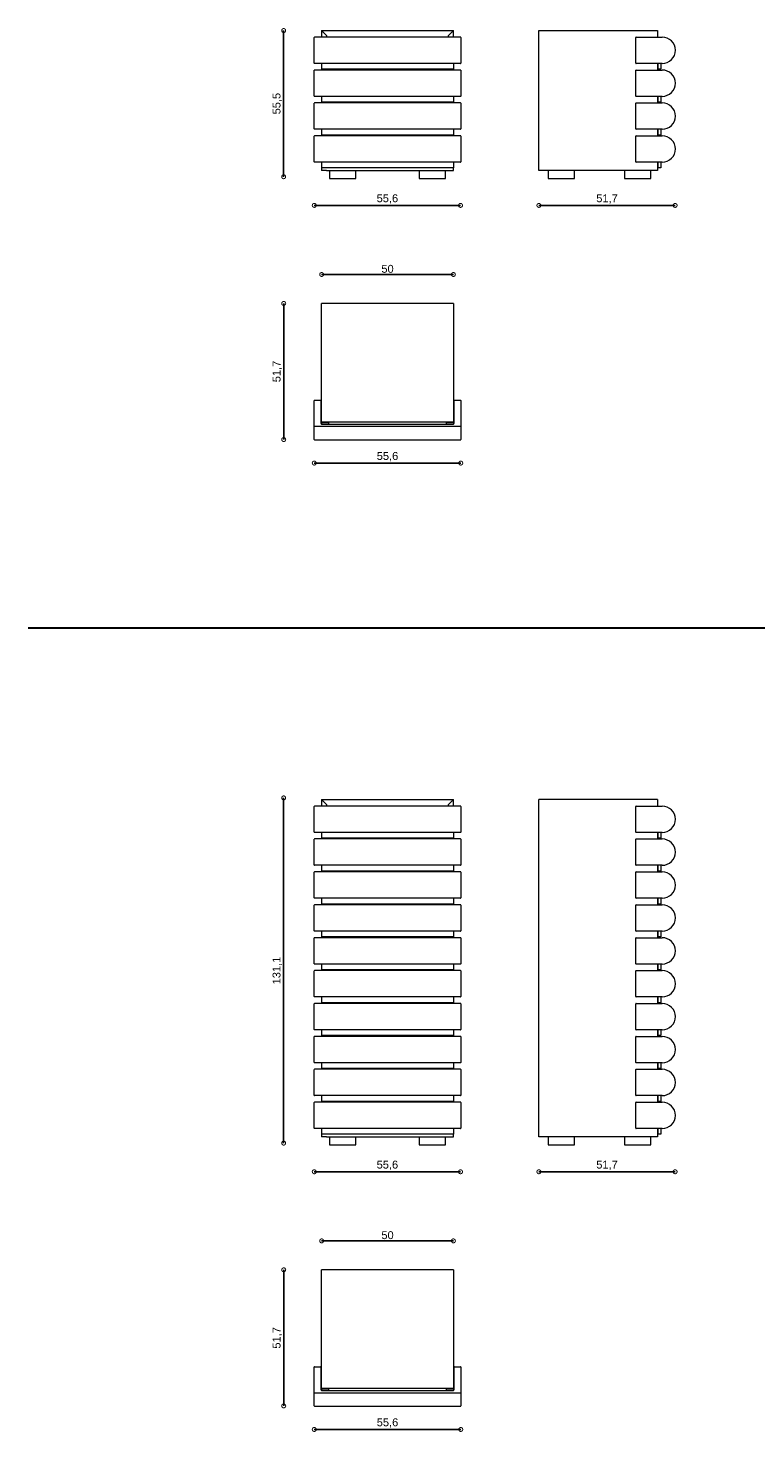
# Model space of a CAD drawing. Header units: millimetres. Extents: x 212 to 781, y 139 to 1127.
# Tile 4 of 8: x 227 to 504, y 594 to 1127. Entities that reach past the tile are written whole.
import ezdxf

# ---------------------------------------------------------------- set-up
doc = ezdxf.new("R2010")
doc.units = ezdxf.units.MM
doc.header["$PDSIZE"] = -1
doc.styles.get("Standard").update_dxf_attribs({"font": 'Arial.ttf'})
doc.dimstyles.new('ISO-25', dxfattribs={"dimtxt": 3, "dimasz": 3, "dimexe": 1.25, "dimexo": 0.625, "dimtad": 1, "dimdec": 1, "dimtxsty": 'Standard', "dimblk": 'DOTSMALL', "dimblk1": 'DOTSMALL', "dimblk2": 'DOTSMALL', "dimcen": 2.5, "dimse1": 1, "dimse2": 1, "dimadec": 0, "dimazin": 0, "dimtfac": 1, "dimtdec": 1, "dimtmove": 0, "dimatfit": 3, "dimldrblk": 'DOTSMALL', "dimfxl": 1, "dimarcsym": 0})

# ---------------------------------------------------------------- blocks, each defined once
blk = doc.blocks.new('_DotSmall')
at = {"color": 0, "linetype": 'ByBlock', "const_width": 0.5}
blk.add_lwpolyline([(-0.0625, 0, 1), (0.0625, 0, 1)], format="xyb", close=True, dxfattribs=at)
blk = doc.blocks.new('*D8')
at = {"color": 0, "lineweight": -2, "transparency": 16777216}
blk.add_line((324.45, 834.57), (324.45, 703.42), dxfattribs=at)
at = {"layer": 'Defpoints', "color": 0, "transparency": 16777216}
for p in [(357.39, 834.57), (324.45, 703.42), (360.39, 703.42)]:
    blk.add_point(p, dxfattribs=at)
at = {"color": 0, "lineweight": -2, "transparency": 16777216, "xscale": 3, "yscale": 3, "zscale": 3}
for p, rotation in [((324.45, 834.57), 90), ((324.45, 703.42), 270)]:
    blk.add_blockref('_DotSmall', p, dxfattribs=dict(at, rotation=rotation))
at = {"color": 0, "lineweight": 9, "transparency": 16777216, "insert": (322.02, 768.99), "char_height": 3, "attachment_point": 5, "rotation": 90}
blk.add_mtext('131,1', dxfattribs=at)
blk = doc.blocks.new('*D10')
at = {"color": 0, "lineweight": -2, "transparency": 16777216}
blk.add_line((336.07, 692.53), (391.57, 692.53), dxfattribs=at)
at = {"layer": 'Defpoints', "color": 0, "transparency": 16777216}
for p in [(336.07, 709.06), (391.57, 708.96), (391.57, 692.53)]:
    blk.add_point(p, dxfattribs=at)
at = {"color": 0, "lineweight": -2, "transparency": 16777216, "xscale": 3, "yscale": 3, "zscale": 3, "rotation": 180}
blk.add_blockref('_DotSmall', (336.07, 692.53), dxfattribs=at)
at = {"color": 0, "lineweight": -2, "transparency": 16777216, "xscale": 3, "yscale": 3, "zscale": 3}
blk.add_blockref('_DotSmall', (391.57, 692.53), dxfattribs=at)
at = {"color": 0, "lineweight": 9, "transparency": 16777216, "insert": (363.82, 694.97), "char_height": 3, "attachment_point": 5}
blk.add_mtext('55,6', dxfattribs=at)
blk = doc.blocks.new('*D11')
at = {"color": 0, "lineweight": -2, "transparency": 16777216}
blk.add_line((421.33, 692.53), (473.03, 692.53), dxfattribs=at)
at = {"layer": 'Defpoints', "color": 0, "transparency": 16777216}
for p in [(473.03, 713.96), (421.33, 705.81), (473.03, 692.53)]:
    blk.add_point(p, dxfattribs=at)
at = {"color": 0, "lineweight": -2, "transparency": 16777216, "xscale": 3, "yscale": 3, "zscale": 3, "rotation": 180}
blk.add_blockref('_DotSmall', (421.33, 692.53), dxfattribs=at)
at = {"color": 0, "lineweight": -2, "transparency": 16777216, "xscale": 3, "yscale": 3, "zscale": 3}
blk.add_blockref('_DotSmall', (473.03, 692.53), dxfattribs=at)
at = {"color": 0, "lineweight": 9, "transparency": 16777216, "insert": (447.18, 694.97), "char_height": 3, "attachment_point": 5}
blk.add_mtext('51,7', dxfattribs=at)
blk = doc.blocks.new('*D12')
at = {"color": 0, "lineweight": -2, "transparency": 16777216}
blk.add_line((324.47, 655.28), (324.47, 603.58), dxfattribs=at)
at = {"layer": 'Defpoints', "color": 0, "transparency": 16777216}
for p in [(338.87, 655.28), (324.47, 603.58), (336.07, 603.58)]:
    blk.add_point(p, dxfattribs=at)
at = {"color": 0, "lineweight": -2, "transparency": 16777216, "xscale": 3, "yscale": 3, "zscale": 3}
for p, rotation in [((324.47, 655.28), 90), ((324.47, 603.58), 270)]:
    blk.add_blockref('_DotSmall', p, dxfattribs=dict(at, rotation=rotation))
at = {"color": 0, "lineweight": 9, "transparency": 16777216, "insert": (322.04, 629.43), "char_height": 3, "attachment_point": 5, "rotation": 90}
blk.add_mtext('51,7', dxfattribs=at)
blk = doc.blocks.new('*D13')
at = {"color": 0, "lineweight": -2, "transparency": 16777216}
blk.add_line((338.87, 666.28), (388.87, 666.28), dxfattribs=at)
at = {"layer": 'Defpoints', "color": 0, "transparency": 16777216}
for p in [(388.87, 666.28), (338.87, 655.28), (388.87, 655.28)]:
    blk.add_point(p, dxfattribs=at)
at = {"color": 0, "lineweight": -2, "transparency": 16777216, "xscale": 3, "yscale": 3, "zscale": 3, "rotation": 180}
blk.add_blockref('_DotSmall', (338.87, 666.28), dxfattribs=at)
at = {"color": 0, "lineweight": -2, "transparency": 16777216, "xscale": 3, "yscale": 3, "zscale": 3}
blk.add_blockref('_DotSmall', (388.87, 666.28), dxfattribs=at)
at = {"color": 0, "lineweight": 9, "transparency": 16777216, "insert": (363.87, 668.43), "char_height": 3, "attachment_point": 5}
blk.add_mtext('50', dxfattribs=at)
blk = doc.blocks.new('*D14')
at = {"color": 0, "lineweight": -2, "transparency": 16777216}
blk.add_line((391.67, 594.63), (336.07, 594.63), dxfattribs=at)
at = {"layer": 'Defpoints', "color": 0, "transparency": 16777216}
for p in [(336.07, 608.48), (391.67, 608.48), (336.07, 594.63)]:
    blk.add_point(p, dxfattribs=at)
at = {"color": 0, "lineweight": -2, "transparency": 16777216, "xscale": 3, "yscale": 3, "zscale": 3, "rotation": 180}
blk.add_blockref('_DotSmall', (336.07, 594.63), dxfattribs=at)
at = {"color": 0, "lineweight": -2, "transparency": 16777216, "xscale": 3, "yscale": 3, "zscale": 3}
blk.add_blockref('_DotSmall', (391.67, 594.63), dxfattribs=at)
at = {"color": 0, "lineweight": 9, "transparency": 16777216, "insert": (363.87, 597.07), "char_height": 3, "attachment_point": 5}
blk.add_mtext('55,6', dxfattribs=at)
blk = doc.blocks.new('*D15')
at = {"color": 0, "lineweight": -2, "transparency": 16777216}
blk.add_line((324.45, 1126.1), (324.45, 1070.56), dxfattribs=at)
at = {"layer": 'Defpoints', "color": 0, "transparency": 16777216}
for p in [(357.39, 1126.1), (324.45, 1070.56), (360.39, 1070.56)]:
    blk.add_point(p, dxfattribs=at)
at = {"color": 0, "lineweight": -2, "transparency": 16777216, "xscale": 3, "yscale": 3, "zscale": 3}
for p, rotation in [((324.45, 1126.1), 90), ((324.45, 1070.56), 270)]:
    blk.add_blockref('_DotSmall', p, dxfattribs=dict(at, rotation=rotation))
at = {"color": 0, "lineweight": 9, "transparency": 16777216, "insert": (322.02, 1098.33), "char_height": 3, "attachment_point": 5, "rotation": 90}
blk.add_mtext('55,5', dxfattribs=at)
blk = doc.blocks.new('*D16')
at = {"color": 0, "lineweight": -2, "transparency": 16777216}
blk.add_line((336.07, 1059.67), (391.57, 1059.67), dxfattribs=at)
at = {"layer": 'Defpoints', "color": 0, "transparency": 16777216}
for p in [(336.07, 1076.2), (391.57, 1076.1), (391.57, 1059.67)]:
    blk.add_point(p, dxfattribs=at)
at = {"color": 0, "lineweight": -2, "transparency": 16777216, "xscale": 3, "yscale": 3, "zscale": 3, "rotation": 180}
blk.add_blockref('_DotSmall', (336.07, 1059.67), dxfattribs=at)
at = {"color": 0, "lineweight": -2, "transparency": 16777216, "xscale": 3, "yscale": 3, "zscale": 3}
blk.add_blockref('_DotSmall', (391.57, 1059.67), dxfattribs=at)
at = {"color": 0, "lineweight": 9, "transparency": 16777216, "insert": (363.82, 1062.1), "char_height": 3, "attachment_point": 5}
blk.add_mtext('55,6', dxfattribs=at)
blk = doc.blocks.new('*D17')
at = {"color": 0, "lineweight": -2, "transparency": 16777216}
blk.add_line((421.33, 1059.67), (473.03, 1059.67), dxfattribs=at)
at = {"layer": 'Defpoints', "color": 0, "transparency": 16777216}
for p in [(473.03, 1081.1), (421.33, 1072.95), (473.03, 1059.67)]:
    blk.add_point(p, dxfattribs=at)
at = {"color": 0, "lineweight": -2, "transparency": 16777216, "xscale": 3, "yscale": 3, "zscale": 3, "rotation": 180}
blk.add_blockref('_DotSmall', (421.33, 1059.67), dxfattribs=at)
at = {"color": 0, "lineweight": -2, "transparency": 16777216, "xscale": 3, "yscale": 3, "zscale": 3}
blk.add_blockref('_DotSmall', (473.03, 1059.67), dxfattribs=at)
at = {"color": 0, "lineweight": 9, "transparency": 16777216, "insert": (447.18, 1062.1), "char_height": 3, "attachment_point": 5}
blk.add_mtext('51,7', dxfattribs=at)
blk = doc.blocks.new('*D18')
at = {"color": 0, "lineweight": -2, "transparency": 16777216}
blk.add_line((324.47, 1022.42), (324.47, 970.72), dxfattribs=at)
at = {"layer": 'Defpoints', "color": 0, "transparency": 16777216}
for p in [(338.87, 1022.42), (324.47, 970.72), (336.07, 970.72)]:
    blk.add_point(p, dxfattribs=at)
at = {"color": 0, "lineweight": -2, "transparency": 16777216, "xscale": 3, "yscale": 3, "zscale": 3}
for p, rotation in [((324.47, 1022.42), 90), ((324.47, 970.72), 270)]:
    blk.add_blockref('_DotSmall', p, dxfattribs=dict(at, rotation=rotation))
at = {"color": 0, "lineweight": 9, "transparency": 16777216, "insert": (322.04, 996.57), "char_height": 3, "attachment_point": 5, "rotation": 90}
blk.add_mtext('51,7', dxfattribs=at)
blk = doc.blocks.new('*D19')
at = {"color": 0, "lineweight": -2, "transparency": 16777216}
blk.add_line((338.87, 1033.42), (388.87, 1033.42), dxfattribs=at)
at = {"layer": 'Defpoints', "color": 0, "transparency": 16777216}
for p in [(388.87, 1033.42), (338.87, 1022.42), (388.87, 1022.42)]:
    blk.add_point(p, dxfattribs=at)
at = {"color": 0, "lineweight": -2, "transparency": 16777216, "xscale": 3, "yscale": 3, "zscale": 3, "rotation": 180}
blk.add_blockref('_DotSmall', (338.87, 1033.42), dxfattribs=at)
at = {"color": 0, "lineweight": -2, "transparency": 16777216, "xscale": 3, "yscale": 3, "zscale": 3}
blk.add_blockref('_DotSmall', (388.87, 1033.42), dxfattribs=at)
at = {"color": 0, "lineweight": 9, "transparency": 16777216, "insert": (363.87, 1035.56), "char_height": 3, "attachment_point": 5}
blk.add_mtext('50', dxfattribs=at)
blk = doc.blocks.new('*D20')
at = {"color": 0, "lineweight": -2, "transparency": 16777216}
blk.add_line((391.67, 961.77), (336.07, 961.77), dxfattribs=at)
at = {"layer": 'Defpoints', "color": 0, "transparency": 16777216}
for p in [(336.07, 975.62), (391.67, 975.62), (336.07, 961.77)]:
    blk.add_point(p, dxfattribs=at)
at = {"color": 0, "lineweight": -2, "transparency": 16777216, "xscale": 3, "yscale": 3, "zscale": 3, "rotation": 180}
blk.add_blockref('_DotSmall', (336.07, 961.77), dxfattribs=at)
at = {"color": 0, "lineweight": -2, "transparency": 16777216, "xscale": 3, "yscale": 3, "zscale": 3}
blk.add_blockref('_DotSmall', (391.67, 961.77), dxfattribs=at)
at = {"color": 0, "lineweight": 9, "transparency": 16777216, "insert": (363.87, 964.2), "char_height": 3, "attachment_point": 5}
blk.add_mtext('55,6', dxfattribs=at)

msp = doc.modelspace()

# ---------------------------------------------------------------- linework, layer by layer
at = {"color": 7, "linetype": 'Continuous', "lineweight": 9}
for p, q in [((338.87, 1126.1), (338.87, 1123.6)), ((340.77, 1124.2), (338.87, 1126.1)), ((338.87, 1126.1), (388.87, 1126.1)), ((388.87, 1126.1), (386.97, 1124.2)), ((388.87, 1123.6), (388.87, 1126.1)), ((421.33, 1072.95), (421.33, 1126.1)), ((466.33, 1126.1), (466.33, 1123.6)), ((336.07, 1113.7), (336.07, 1123.5)), ((391.57, 1123.6), (336.17, 1123.6)), ((340.77, 1124.2), (340.77, 1123.6)), ((386.97, 1123.6), (386.97, 1124.2)), ((391.67, 1123.5), (391.67, 1113.7)), ((458.13, 1113.7), (458.13, 1123.5)), ((458.23, 1123.6), (468.13, 1123.6)), ((336.07, 1101.2), (336.07, 1111)), ((391.57, 1113.6), (336.17, 1113.6)), ((391.57, 1111.1), (336.17, 1111.1)), ((338.87, 1113.6), (338.87, 1111.4)), ((338.87, 1111.4), (338.87, 1111.1)), ((388.87, 1111.4), (338.87, 1111.4)), ((388.87, 1113.6), (388.87, 1111.4)), ((388.87, 1111.1), (388.87, 1111.4)), ((391.67, 1111), (391.67, 1101.2)), ((458.13, 1101.2), (458.13, 1111)), ((468.13, 1113.6), (458.23, 1113.6)), ((458.23, 1111.1), (468.13, 1111.1)), ((466.33, 1113.6), (466.33, 1111.1)), ((466.63, 1111.4), (466.63, 1113.6)), ((467.63, 1111.4), (466.63, 1111.4)), ((467.63, 1113.6), (467.63, 1111.4)), ((391.57, 1101.1), (336.17, 1101.1)), ((338.87, 1101.1), (338.87, 1098.9)), ((338.87, 1098.9), (338.87, 1098.6)), ((388.87, 1098.9), (338.87, 1098.9)), ((388.87, 1101.1), (388.87, 1098.9)), ((388.87, 1098.6), (388.87, 1098.9)), ((468.13, 1101.1), (458.23, 1101.1)), ((466.33, 1101.1), (466.33, 1098.6)), ((466.63, 1098.9), (466.63, 1101.1)), ((467.63, 1098.9), (466.63, 1098.9)), ((467.63, 1101.1), (467.63, 1098.9)), ((336.07, 1088.7), (336.07, 1098.5)), ((391.57, 1098.6), (336.17, 1098.6)), ((391.67, 1098.5), (391.67, 1088.7)), ((458.13, 1088.7), (458.13, 1098.5)), ((458.23, 1098.6), (468.13, 1098.6)), ((391.57, 1088.6), (336.17, 1088.6)), ((338.87, 1088.6), (338.87, 1086.4)), ((388.87, 1088.6), (388.87, 1086.4)), ((468.13, 1088.6), (458.23, 1088.6)), ((466.33, 1088.6), (466.33, 1086.1)), ((466.63, 1086.4), (466.63, 1088.6)), ((467.63, 1088.6), (467.63, 1086.4)), ((336.07, 1076.2), (336.07, 1086)), ((391.57, 1086.1), (336.17, 1086.1)), ((338.87, 1086.4), (338.87, 1086.1)), ((388.87, 1086.4), (338.87, 1086.4)), ((388.87, 1086.1), (388.87, 1086.4)), ((391.67, 1086), (391.67, 1076.2)), ((458.13, 1076.2), (458.13, 1086)), ((458.23, 1086.1), (468.13, 1086.1)), ((467.63, 1086.4), (466.63, 1086.4)), ((391.57, 1076.1), (336.17, 1076.1)), ((338.87, 1076.1), (338.87, 1073.9)), ((338.87, 1073.9), (338.87, 1072.95)), ((388.87, 1073.9), (338.87, 1073.9)), ((340.77, 1072.95), (338.87, 1072.95)), ((340.77, 1072.95), (386.97, 1072.95)), ((341.87, 1072.95), (341.87, 1069.95)), ((351.87, 1069.95), (351.87, 1072.95)), ((375.87, 1072.95), (375.87, 1069.95)), ((385.87, 1069.95), (385.87, 1072.95)), ((386.97, 1072.95), (388.87, 1072.95)), ((388.87, 1076.1), (388.87, 1073.9)), ((388.87, 1072.95), (388.87, 1073.9)), ((466.33, 1072.95), (421.33, 1072.95)), ((424.83, 1072.95), (424.83, 1069.95)), ((434.83, 1069.95), (434.83, 1072.95)), ((453.83, 1072.95), (453.83, 1069.95)), ((468.13, 1076.1), (458.23, 1076.1)), ((463.83, 1069.95), (463.83, 1072.95)), ((466.33, 1076.1), (466.33, 1072.95)), ((466.63, 1073.9), (466.63, 1076.1)), ((467.63, 1073.9), (466.63, 1073.9)), ((467.63, 1076.1), (467.63, 1073.9)), ((341.87, 1069.95), (346.02, 1069.95)), ((346.02, 1069.95), (351.87, 1069.95)), ((375.87, 1069.95), (385.87, 1069.95)), ((424.83, 1069.95), (434.56, 1069.95)), ((434.56, 1069.95), (434.83, 1069.95)), ((453.83, 1069.95), (463.76, 1069.95)), ((463.76, 1069.95), (463.83, 1069.95)), ((338.87, 977.42), (338.87, 1022.42)), ((388.87, 1022.42), (338.87, 1022.42)), ((388.87, 1022.42), (388.87, 977.42)), ((336.07, 975.62), (336.07, 985.52)), ((336.17, 985.62), (338.47, 985.62)), ((338.57, 985.52), (338.57, 976.92)), ((389.17, 976.92), (389.17, 985.52)), ((389.27, 985.62), (391.57, 985.62)), ((391.67, 985.52), (391.67, 975.62)), ((338.87, 977.42), (388.87, 977.42)), ((341.52, 977.12), (338.87, 977.12)), ((338.87, 977.12), (338.87, 976.62)), ((338.87, 976.62), (388.87, 976.62)), ((341.52, 977.42), (341.52, 976.62)), ((386.22, 976.62), (386.22, 977.42)), ((388.87, 977.12), (386.22, 977.12)), ((388.87, 977.12), (388.87, 976.62)), ((336.07, 975.62), (336.17, 975.62)), ((336.07, 970.72), (336.07, 975.62)), ((391.57, 975.62), (336.17, 975.62)), ((391.57, 975.62), (391.67, 975.62)), ((391.67, 975.62), (391.67, 970.72)), ((336.17, 970.62), (391.57, 970.62)), ((338.87, 833.96), (338.87, 831.46)), ((340.77, 832.06), (338.87, 833.96)), ((338.87, 833.96), (388.87, 833.96)), ((340.77, 832.06), (340.77, 831.46)), ((388.87, 833.96), (386.97, 832.06)), ((386.97, 831.46), (386.97, 832.06)), ((388.87, 831.46), (388.87, 833.96)), ((421.33, 705.81), (421.33, 833.96)), ((466.33, 833.96), (421.33, 833.96)), ((466.33, 833.96), (466.33, 831.46)), ((336.07, 821.56), (336.07, 831.36)), ((391.57, 831.46), (336.17, 831.46)), ((391.67, 831.36), (391.67, 821.56)), ((458.13, 821.56), (458.13, 831.36)), ((458.23, 831.46), (468.13, 831.46)), ((391.57, 821.46), (336.17, 821.46)), ((338.87, 821.46), (338.87, 819.26)), ((388.87, 821.46), (388.87, 819.26)), ((468.13, 821.46), (458.23, 821.46)), ((466.33, 821.46), (466.33, 818.96)), ((466.63, 819.26), (466.63, 821.46)), ((467.63, 821.46), (467.63, 819.26)), ((336.07, 809.06), (336.07, 818.86)), ((391.57, 818.96), (336.17, 818.96)), ((338.87, 819.26), (338.87, 818.96)), ((388.87, 819.26), (338.87, 819.26)), ((388.87, 818.96), (388.87, 819.26)), ((391.67, 818.86), (391.67, 809.06)), ((458.13, 809.06), (458.13, 818.86)), ((458.23, 818.96), (468.13, 818.96)), ((467.63, 819.26), (466.63, 819.26)), ((336.07, 796.56), (336.07, 806.36)), ((391.57, 808.96), (336.17, 808.96)), ((391.57, 806.46), (336.17, 806.46)), ((338.87, 808.96), (338.87, 806.76)), ((338.87, 806.76), (338.87, 806.46)), ((388.87, 806.76), (338.87, 806.76)), ((388.87, 808.96), (388.87, 806.76)), ((388.87, 806.46), (388.87, 806.76)), ((391.67, 806.36), (391.67, 796.56)), ((458.13, 796.56), (458.13, 806.36)), ((468.13, 808.96), (458.23, 808.96)), ((458.23, 806.46), (468.13, 806.46)), ((466.33, 808.96), (466.33, 806.46)), ((466.63, 806.76), (466.63, 808.96)), ((467.63, 806.76), (466.63, 806.76)), ((467.63, 808.96), (467.63, 806.76)), ((391.57, 796.46), (336.17, 796.46)), ((338.87, 796.46), (338.87, 794.26)), ((388.87, 796.46), (388.87, 794.26)), ((468.13, 796.46), (458.23, 796.46)), ((466.33, 796.46), (466.33, 793.96)), ((466.63, 794.26), (466.63, 796.46)), ((467.63, 796.46), (467.63, 794.26)), ((336.07, 784.06), (336.07, 793.86)), ((391.57, 793.96), (336.17, 793.96)), ((338.87, 794.26), (338.87, 793.96)), ((388.87, 794.26), (338.87, 794.26)), ((388.87, 793.96), (388.87, 794.26)), ((391.67, 793.86), (391.67, 784.06)), ((458.13, 784.06), (458.13, 793.86)), ((458.23, 793.96), (468.13, 793.96)), ((467.63, 794.26), (466.63, 794.26)), ((336.07, 771.56), (336.07, 781.36)), ((391.57, 783.96), (336.17, 783.96)), ((391.57, 781.46), (336.17, 781.46)), ((338.87, 783.96), (338.87, 781.76)), ((338.87, 781.76), (338.87, 781.46)), ((388.87, 781.76), (338.87, 781.76)), ((388.87, 783.96), (388.87, 781.76)), ((388.87, 781.46), (388.87, 781.76)), ((391.67, 781.36), (391.67, 771.56)), ((458.13, 771.56), (458.13, 781.36)), ((468.13, 783.96), (458.23, 783.96)), ((458.23, 781.46), (468.13, 781.46)), ((466.33, 783.96), (466.33, 781.46)), ((466.63, 781.76), (466.63, 783.96)), ((467.63, 781.76), (466.63, 781.76)), ((467.63, 783.96), (467.63, 781.76)), ((336.07, 759.06), (336.07, 768.86)), ((391.57, 771.46), (336.17, 771.46)), ((391.57, 768.96), (336.17, 768.96)), ((338.87, 771.46), (338.87, 769.26)), ((338.87, 769.26), (338.87, 768.96)), ((388.87, 769.26), (338.87, 769.26)), ((388.87, 771.46), (388.87, 769.26)), ((388.87, 768.96), (388.87, 769.26)), ((391.67, 768.86), (391.67, 759.06)), ((458.13, 759.06), (458.13, 768.86)), ((468.13, 771.46), (458.23, 771.46)), ((458.23, 768.96), (468.13, 768.96)), ((466.33, 771.46), (466.33, 768.96)), ((466.63, 769.26), (466.63, 771.46)), ((467.63, 769.26), (466.63, 769.26)), ((467.63, 771.46), (467.63, 769.26)), ((391.57, 758.96), (336.17, 758.96)), ((338.87, 758.96), (338.87, 756.76)), ((388.87, 758.96), (388.87, 756.76)), ((468.13, 758.96), (458.23, 758.96)), ((466.33, 758.96), (466.33, 756.46)), ((466.63, 756.76), (466.63, 758.96)), ((467.63, 758.96), (467.63, 756.76)), ((336.07, 746.56), (336.07, 756.36)), ((391.57, 756.46), (336.17, 756.46)), ((338.87, 756.76), (338.87, 756.46)), ((388.87, 756.76), (338.87, 756.76)), ((388.87, 756.46), (388.87, 756.76)), ((391.67, 756.36), (391.67, 746.56)), ((458.13, 746.56), (458.13, 756.36)), ((458.23, 756.46), (468.13, 756.46)), ((467.63, 756.76), (466.63, 756.76)), ((336.07, 734.06), (336.07, 743.86)), ((391.57, 746.46), (336.17, 746.46)), ((391.57, 743.96), (336.17, 743.96)), ((338.87, 746.46), (338.87, 744.26)), ((338.87, 744.26), (338.87, 743.96)), ((388.87, 744.26), (338.87, 744.26)), ((388.87, 746.46), (388.87, 744.26)), ((388.87, 743.96), (388.87, 744.26)), ((391.67, 743.86), (391.67, 734.06)), ((458.13, 734.06), (458.13, 743.86)), ((468.13, 746.46), (458.23, 746.46)), ((458.23, 743.96), (468.13, 743.96)), ((466.33, 746.46), (466.33, 743.96)), ((466.63, 744.26), (466.63, 746.46)), ((467.63, 744.26), (466.63, 744.26)), ((467.63, 746.46), (467.63, 744.26)), ((336.07, 721.56), (336.07, 731.36)), ((391.57, 733.96), (336.17, 733.96)), ((391.57, 731.46), (336.17, 731.46)), ((338.87, 733.96), (338.87, 731.76)), ((338.87, 731.76), (338.87, 731.46)), ((388.87, 731.76), (338.87, 731.76)), ((388.87, 733.96), (388.87, 731.76)), ((388.87, 731.46), (388.87, 731.76)), ((391.67, 731.36), (391.67, 721.56)), ((458.13, 721.56), (458.13, 731.36)), ((468.13, 733.96), (458.23, 733.96)), ((458.23, 731.46), (468.13, 731.46)), ((466.33, 733.96), (466.33, 731.46)), ((466.63, 731.76), (466.63, 733.96)), ((467.63, 731.76), (466.63, 731.76)), ((467.63, 733.96), (467.63, 731.76)), ((391.57, 721.46), (336.17, 721.46)), ((338.87, 721.46), (338.87, 719.26)), ((388.87, 721.46), (388.87, 719.26)), ((468.13, 721.46), (458.23, 721.46)), ((466.33, 721.46), (466.33, 718.96)), ((466.63, 719.26), (466.63, 721.46)), ((467.63, 721.46), (467.63, 719.26)), ((336.07, 709.06), (336.07, 718.86)), ((391.57, 718.96), (336.17, 718.96)), ((338.87, 719.26), (338.87, 718.96)), ((388.87, 719.26), (338.87, 719.26)), ((388.87, 718.96), (388.87, 719.26)), ((391.67, 718.86), (391.67, 709.06)), ((458.13, 709.06), (458.13, 718.86)), ((458.23, 718.96), (468.13, 718.96)), ((467.63, 719.26), (466.63, 719.26)), ((391.57, 708.96), (336.17, 708.96)), ((338.87, 708.96), (338.87, 706.76)), ((338.87, 706.76), (338.87, 705.81)), ((388.87, 706.76), (338.87, 706.76)), ((340.77, 705.81), (338.87, 705.81)), ((340.77, 705.81), (386.97, 705.81)), ((341.87, 705.81), (341.87, 702.81)), ((351.87, 702.81), (351.87, 705.81)), ((375.87, 705.81), (375.87, 702.81)), ((385.87, 702.81), (385.87, 705.81)), ((386.97, 705.81), (388.87, 705.81)), ((388.87, 708.96), (388.87, 706.76)), ((388.87, 705.81), (388.87, 706.76)), ((466.33, 705.81), (421.33, 705.81)), ((424.83, 705.81), (424.83, 702.81)), ((434.83, 702.81), (434.83, 705.81)), ((453.83, 705.81), (453.83, 702.81)), ((468.13, 708.96), (458.23, 708.96)), ((463.83, 702.81), (463.83, 705.81)), ((466.33, 708.96), (466.33, 705.81)), ((466.63, 706.76), (466.63, 708.96)), ((467.63, 706.76), (466.63, 706.76)), ((467.63, 708.96), (467.63, 706.76)), ((341.87, 702.81), (346.02, 702.81)), ((346.02, 702.81), (351.87, 702.81)), ((375.87, 702.81), (385.87, 702.81)), ((424.83, 702.81), (434.56, 702.81)), ((434.56, 702.81), (434.83, 702.81)), ((453.83, 702.81), (463.76, 702.81)), ((463.76, 702.81), (463.83, 702.81)), ((338.87, 610.28), (338.87, 655.28)), ((388.87, 655.28), (338.87, 655.28)), ((388.87, 655.28), (388.87, 610.28)), ((336.07, 608.48), (336.07, 618.38)), ((336.17, 618.48), (338.47, 618.48)), ((338.57, 618.38), (338.57, 609.78)), ((389.17, 609.78), (389.17, 618.38)), ((389.27, 618.48), (391.57, 618.48)), ((391.67, 618.38), (391.67, 608.48)), ((336.07, 608.48), (336.17, 608.48)), ((336.07, 603.58), (336.07, 608.48)), ((391.57, 608.48), (336.17, 608.48)), ((338.87, 610.28), (388.87, 610.28)), ((341.52, 609.98), (338.87, 609.98)), ((338.87, 609.98), (338.87, 609.48)), ((338.87, 609.48), (388.87, 609.48)), ((341.52, 610.28), (341.52, 609.48)), ((386.22, 609.48), (386.22, 610.28)), ((388.87, 609.98), (386.22, 609.98)), ((388.87, 609.98), (388.87, 609.48)), ((391.57, 608.48), (391.67, 608.48)), ((391.67, 608.48), (391.67, 603.58)), ((336.17, 603.48), (391.57, 603.48))]:
    msp.add_line(p, q, dxfattribs=at)
at = {"lineweight": 9}
msp.add_line((421.33, 1126.1), (466.33, 1126.1), dxfattribs=at)
at = {"lineweight": 30}
msp.add_line((227.45, 899.19), (780.52, 899.19), dxfattribs=at)
at = {"color": 7, "linetype": 'Continuous', "lineweight": 9}
for centre, radius, start, end in [((336.17, 1123.5), 0.1, 90, 180), ((391.57, 1123.5), 0.1, 0, 90), ((458.23, 1123.5), 0.1, 90, 180), ((468.13, 1118.6), 5, 270, 90), ((336.17, 1113.7), 0.1, 180, 270), ((336.17, 1111), 0.1, 90, 180), ((391.57, 1113.7), 0.1, 270, 0), ((391.57, 1111), 0.1, 0, 90), ((458.23, 1113.7), 0.1, 180, 270), ((458.23, 1111), 0.1, 90, 180), ((468.13, 1106.1), 5, 270, 90), ((336.17, 1101.2), 0.1, 180, 270), ((391.57, 1101.2), 0.1, 270, 0), ((458.23, 1101.2), 0.1, 180, 270), ((336.17, 1098.5), 0.1, 90, 180), ((391.57, 1098.5), 0.1, 0, 90), ((458.23, 1098.5), 0.1, 90, 180), ((468.13, 1093.6), 5, 270, 90), ((336.17, 1088.7), 0.1, 180, 270), ((391.57, 1088.7), 0.1, 270, 0), ((458.23, 1088.7), 0.1, 180, 270), ((336.17, 1086), 0.1, 90, 180), ((391.57, 1086), 0.1, 0, 90), ((458.23, 1086), 0.1, 90, 180), ((468.13, 1081.1), 5, 270, 90), ((336.17, 1076.2), 0.1, 180, 270), ((391.57, 1076.2), 0.1, 270, 0), ((458.23, 1076.2), 0.1, 180, 270), ((336.17, 985.52), 0.1, 90, 180), ((338.47, 985.52), 0.1, 0, 90), ((389.27, 985.52), 0.1, 90, 180), ((391.57, 985.52), 0.1, 0, 90), ((338.87, 976.92), 0.3, 180, 270), ((388.87, 976.92), 0.3, 270, 0), ((336.17, 970.72), 0.1, 180, 270), ((391.57, 970.72), 0.1, 270, 0), ((336.17, 831.36), 0.1, 90, 180), ((391.57, 831.36), 0.1, 0, 90), ((458.23, 831.36), 0.1, 90, 180), ((468.13, 826.46), 5, 270, 90), ((336.17, 821.56), 0.1, 180, 270), ((391.57, 821.56), 0.1, 270, 0), ((458.23, 821.56), 0.1, 180, 270), ((336.17, 818.86), 0.1, 90, 180), ((391.57, 818.86), 0.1, 0, 90), ((458.23, 818.86), 0.1, 90, 180), ((468.13, 813.96), 5, 270, 90), ((336.17, 809.06), 0.1, 180, 270), ((336.17, 806.36), 0.1, 90, 180), ((391.57, 809.06), 0.1, 270, 0), ((391.57, 806.36), 0.1, 0, 90), ((458.23, 809.06), 0.1, 180, 270), ((458.23, 806.36), 0.1, 90, 180), ((468.13, 801.46), 5, 270, 90), ((336.17, 796.56), 0.1, 180, 270), ((391.57, 796.56), 0.1, 270, 0), ((458.23, 796.56), 0.1, 180, 270), ((336.17, 793.86), 0.1, 90, 180), ((391.57, 793.86), 0.1, 0, 90), ((458.23, 793.86), 0.1, 90, 180), ((468.13, 788.96), 5, 270, 90), ((336.17, 784.06), 0.1, 180, 270), ((391.57, 784.06), 0.1, 270, 0), ((458.23, 784.06), 0.1, 180, 270), ((336.17, 781.36), 0.1, 90, 180), ((391.57, 781.36), 0.1, 0, 90), ((458.23, 781.36), 0.1, 90, 180), ((468.13, 776.46), 5, 270, 90), ((336.17, 771.56), 0.1, 180, 270), ((336.17, 768.86), 0.1, 90, 180), ((391.57, 771.56), 0.1, 270, 0), ((391.57, 768.86), 0.1, 0, 90), ((458.23, 771.56), 0.1, 180, 270), ((458.23, 768.86), 0.1, 90, 180), ((468.13, 763.96), 5, 270, 90), ((336.17, 759.06), 0.1, 180, 270), ((391.57, 759.06), 0.1, 270, 0), ((458.23, 759.06), 0.1, 180, 270), ((336.17, 756.36), 0.1, 90, 180), ((391.57, 756.36), 0.1, 0, 90), ((458.23, 756.36), 0.1, 90, 180), ((468.13, 751.46), 5, 270, 90), ((336.17, 746.56), 0.1, 180, 270), ((336.17, 743.86), 0.1, 90, 180), ((391.57, 746.56), 0.1, 270, 0), ((391.57, 743.86), 0.1, 0, 90), ((458.23, 746.56), 0.1, 180, 270), ((458.23, 743.86), 0.1, 90, 180), ((468.13, 738.96), 5, 270, 90), ((336.17, 734.06), 0.1, 180, 270), ((336.17, 731.36), 0.1, 90, 180), ((391.57, 734.06), 0.1, 270, 0), ((391.57, 731.36), 0.1, 0, 90), ((458.23, 734.06), 0.1, 180, 270), ((458.23, 731.36), 0.1, 90, 180), ((468.13, 726.46), 5, 270, 90), ((336.17, 721.56), 0.1, 180, 270), ((391.57, 721.56), 0.1, 270, 0), ((458.23, 721.56), 0.1, 180, 270), ((336.17, 718.86), 0.1, 90, 180), ((391.57, 718.86), 0.1, 0, 90), ((458.23, 718.86), 0.1, 90, 180), ((468.13, 713.96), 5, 270, 90), ((336.17, 709.06), 0.1, 180, 270), ((391.57, 709.06), 0.1, 270, 0), ((458.23, 709.06), 0.1, 180, 270), ((336.17, 618.38), 0.1, 90, 180), ((338.47, 618.38), 0.1, 0, 90), ((389.27, 618.38), 0.1, 90, 180), ((391.57, 618.38), 0.1, 0, 90), ((338.87, 609.78), 0.3, 180, 270), ((388.87, 609.78), 0.3, 270, 0), ((336.17, 603.58), 0.1, 180, 270), ((391.57, 603.58), 0.1, 270, 0)]:
    msp.add_arc(centre, radius, start, end, dxfattribs=at)

# ---------------------------------------------------------------- dimensions: what is measured, and where the dimension line sits
at = {"lineweight": 9}
for base, p1, p2, picture, middle in [((324.45, 1070.56), (357.39, 1126.1), (360.39, 1070.56), '*D15', (322.02, 1098.33)), ((324.47, 970.72), (338.87, 1022.42), (336.07, 970.72), '*D18', (322.04, 996.57)), ((324.450917, 703.41775), (357.392348, 834.567748), (360.392348, 703.41775), '*D8', (322.01896, 768.992749)), ((324.47, 603.58), (338.87, 655.28), (336.07, 603.58), '*D12', (322.04, 629.43))]:
    dim = msp.add_linear_dim(base=base, p1=p1, p2=p2, angle=90, dimstyle='ISO-25', dxfattribs=at)
    dim.commit()
    dim.dimension.update_dxf_attribs({"geometry": picture, "text_midpoint": middle})
for base, p1, p2, picture, middle in [((473.03, 1059.67), (421.33, 1072.95), (473.03, 1081.1), '*D17', (447.18, 1062.1)), ((388.87, 1033.42), (338.87, 1022.42), (388.87, 1022.42), '*D19', (363.87, 1035.56)), ((336.07, 961.77), (391.67, 975.62), (336.07, 975.62), '*D20', (363.87, 964.2)), ((473.03, 692.53), (421.33, 705.81), (473.03, 713.96), '*D11', (447.18, 694.97)), ((388.87, 666.28), (338.87, 655.28), (388.87, 655.28), '*D13', (363.87, 668.43)), ((336.07, 594.63), (391.67, 608.48), (336.07, 608.48), '*D14', (363.87, 597.07))]:
    dim = msp.add_linear_dim(base=base, p1=p1, p2=p2, dimstyle='ISO-25', dxfattribs=at)
    dim.commit()
    dim.dimension.update_dxf_attribs({"geometry": picture, "text_midpoint": middle})
for base, p1, p2, picture, middle in [((391.57, 1059.67), (336.07, 1076.2), (391.57, 1076.1), '*D16', (363.82, 1062.1)), ((391.57, 692.53), (336.07, 709.06), (391.57, 708.96), '*D10', (363.82, 694.97))]:
    dim = msp.add_linear_dim(base=base, p1=p1, p2=p2, text='55,6', dimstyle='ISO-25', dxfattribs=at)
    dim.commit()
    dim.dimension.update_dxf_attribs({"geometry": picture, "text_midpoint": middle})

doc.saveas('drawing.dxf')
